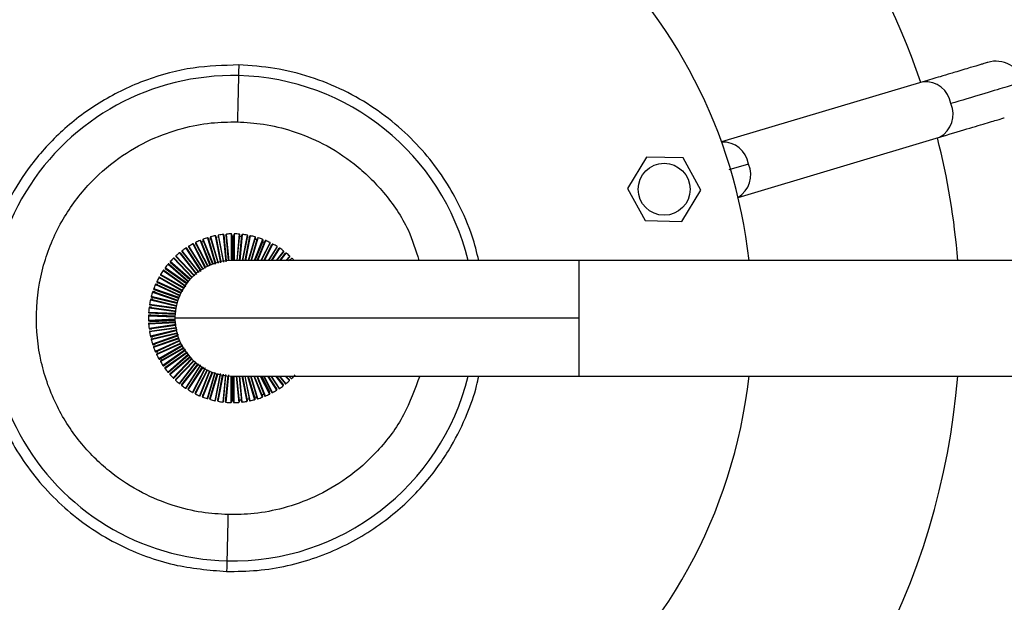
# Model space of a CAD drawing. Header units: millimetres. Extents: x 435 to 705, y 339 to 738.
# Tile 7 of 9: x 625 to 668, y 668 to 693. Entities that reach past the tile are written whole.
import ezdxf

# ---------------------------------------------------------------- set-up
doc = ezdxf.new("R2010")
doc.units = ezdxf.units.MM
doc.styles.add('SLDTEXTSTYLE0', font='TXT', dxfattribs={"width": 0.75})
doc.dimstyles.new('SLDDIMSTYLE0', dxfattribs={"dimtxt": 3.5, "dimasz": 3.556, "dimexe": 0, "dimexo": 0.0625, "dimgap": 0.875, "dimtad": 1, "dimdec": 0, "dimlfac": 2, "dimrnd": 1e-09, "dimzin": 12, "dimdsep": 46, "dimtxsty": 'SLDTEXTSTYLE0', "dimblk1": 'CLOSED', "dimblk2": 'CLOSED', "dimsah": 1, "dimcen": 0.09, "dimadec": 0, "dimazin": 3, "dimtfac": 1, "dimtofl": 0, "dimtmove": 0, "dimatfit": 3, "dimldrblk": 'CLOSED', "dimfxl": 0, "dimfrac": 2, "dimtolj": 1, "dimtzin": 12, "dimarcsym": 0})
doc.dimstyles.new('SLDDIMSTYLE1', dxfattribs={"dimtxt": 3.5, "dimasz": 3.556, "dimexe": 0, "dimexo": 0.0625, "dimgap": 0.875, "dimtad": 1, "dimdec": 0, "dimlfac": 2, "dimrnd": 1e-09, "dimzin": 12, "dimdsep": 46, "dimtxsty": 'SLDTEXTSTYLE0', "dimblk1": 'CLOSED', "dimblk2": 'CLOSED', "dimsah": 1, "dimcen": 0.09, "dimadec": 0, "dimazin": 3, "dimtfac": 1, "dimtdec": 0, "dimtofl": 0, "dimtmove": 0, "dimatfit": 3, "dimldrblk": 'CLOSED', "dimfxl": 0, "dimfrac": 2, "dimtolj": 1, "dimtzin": 12, "dimarcsym": 0})

# ---------------------------------------------------------------- blocks, each defined once
blk = doc.blocks.new('_Closed')
at = {"color": 0, "linetype": 'ByBlock', "lineweight": -2}
for p, q in [((-1, 0.166667), (0, 0)), ((-1, 0.166667), (-1, -0.166667)), ((0, 0), (-1, -0.166667)), ((0, 0), (-1, 0))]:
    blk.add_line(p, q, dxfattribs=at)
blk = doc.blocks.new('_D_1')
at = {"color": 7, "linetype": 'Continuous', "lineweight": 0}
for p, q in [((597.21, 681.394), (597.21, 734.894)), ((693.71, 701.394), (693.71, 734.894)), ((597.21, 733.894), (693.71, 733.894))]:
    blk.add_line(p, q, dxfattribs=at)
at = {"color": 7, "linetype": 'Continuous', "lineweight": 18, "xscale": 3.556, "yscale": 3.556, "rotation": 180.0000000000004}
blk.add_blockref('_Closed', (597.21, 733.894), dxfattribs=at)
at = {"color": 7, "linetype": 'Continuous', "lineweight": 18, "xscale": 3.556, "yscale": 3.556}
blk.add_blockref('_Closed', (693.71, 733.894), dxfattribs=at)
at = {"color": 7, "linetype": 'Continuous', "lineweight": 18, "insert": (634.503, 738.406), "char_height": 3.5, "attachment_point": 1, "style": 'SLDTEXTSTYLE0'}
blk.add_mtext('193', dxfattribs=at)
blk = doc.blocks.new('_D_2')
at = {"color": 7, "linetype": 'Continuous', "lineweight": 0}
for p, q in [((597.21, 681.394), (597.21, 728.894)), ((672.21, 681.394), (672.21, 728.894)), ((597.21, 727.894), (672.21, 727.894))]:
    blk.add_line(p, q, dxfattribs=at)
at = {"color": 7, "linetype": 'Continuous', "lineweight": 18, "xscale": 3.556, "yscale": 3.556, "rotation": 180.0000000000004}
blk.add_blockref('_Closed', (597.21, 727.894, 7.592), dxfattribs=at)
at = {"color": 7, "linetype": 'Continuous', "lineweight": 18, "xscale": 3.556, "yscale": 3.556}
blk.add_blockref('_Closed', (672.21, 727.894, 7.592), dxfattribs=at)
at = {"color": 7, "linetype": 'Continuous', "lineweight": 18, "char_height": 3.5, "attachment_point": 1, "style": 'SLDTEXTSTYLE0'}
for s, insert in [('%%c', (631.863, 732.406)), ('150', (637.142, 732.459))]:
    blk.add_mtext(s, dxfattribs=dict(at, insert=insert))

msp = doc.modelspace()

# ---------------------------------------------------------------- linework, layer by layer
at = {"color": 7, "linetype": 'Continuous', "lineweight": 25}
for p, q in [((664.603, 690.625), (655.878, 688.02)), ((656.593, 685.624), (665.318, 688.23)), ((652.634, 687.367), (651.807, 686.012)), ((654.221, 687.329), (652.634, 687.367)), ((654.982, 685.935), (654.221, 687.329)), ((651.807, 686.012), (652.568, 684.618)), ((654.155, 684.58), (654.982, 685.935)), ((652.568, 684.618), (654.155, 684.58)), ((634.079, 683.971), (634.066, 683.883)), ((634.421, 684.015), (634.401, 683.929)), ((634.69, 683.945), (634.672, 684.024)), ((634.738, 683.942), (634.69, 683.945)), ((634.767, 684.026), (634.738, 683.942)), ((635.028, 683.931), (635.017, 684.011)), ((635.075, 683.923), (635.028, 683.931)), ((635.362, 683.884), (635.359, 683.965)), ((633.096, 683.649), (633.109, 683.561)), ((633.417, 683.699), (633.372, 683.683)), ((633.413, 683.787), (633.417, 683.699)), ((633.741, 683.895), (633.737, 683.806)), ((635.689, 682.894), (636.011, 683.698)), ((635.691, 683.806), (635.696, 683.887)), ((635.736, 683.79), (635.691, 683.806)), ((636.011, 683.698), (636.024, 683.778)), ((636.055, 683.677), (636.011, 683.698)), ((636.319, 683.559), (636.339, 683.638)), ((649.71, 682.894), (634.71, 682.894)), ((637.133, 682.894), (637.179, 682.942)), ((678.71, 682.894), (649.71, 682.894)), ((631.472, 681.851), (631.392, 681.868)), ((631.348, 681.537), (631.267, 681.546)), ((631.254, 681.212), (631.173, 681.213)), ((631.162, 680.543), (631.082, 680.529)), ((631.192, 680.88), (631.111, 680.873)), ((631.162, 680.543), (632.212, 680.493)), ((631.079, 680.278), (631.164, 680.254)), ((649.71, 680.394), (632.21, 680.394)), ((631.106, 679.934), (631.194, 679.917)), ((631.166, 679.593), (631.255, 679.585)), ((631.258, 679.26), (631.347, 679.26)), ((631.382, 678.937), (631.47, 678.946)), ((631.535, 678.628), (631.623, 678.644)), ((634.71, 677.894), (649.71, 677.894)), ((635.966, 677.894), (636.31, 677.227)), ((649.71, 677.894), (678.71, 677.894)), ((633.1, 677.229), (633.08, 677.15)), ((636.323, 677.139), (636.31, 677.227)), ((636.625, 677.307), (636.604, 677.394)), ((633.408, 677.09), (633.396, 677.01)), ((633.728, 676.982), (633.723, 676.9)), ((634.057, 676.904), (634.06, 676.823)), ((634.392, 676.857), (634.402, 676.777)), ((634.652, 676.762), (634.681, 676.846)), ((634.681, 676.846), (634.729, 676.843)), ((634.729, 676.843), (634.747, 676.764)), ((634.998, 676.773), (635.019, 676.859)), ((635.019, 676.859), (635.067, 676.861)), ((635.067, 676.861), (635.092, 676.784)), ((635.341, 676.817), (635.353, 676.905)), ((635.353, 676.905), (635.401, 676.911)), ((635.678, 676.893), (635.682, 676.982)), ((635.682, 676.982), (635.729, 676.993)), ((635.729, 676.993), (635.769, 676.922)), ((636.002, 677.089), (636.047, 677.105)), ((636.006, 677.001), (636.002, 677.089))]:
    msp.add_line(p, q, dxfattribs=at)
at = {"color": 8, "linetype": 'Continuous', "lineweight": 25}
for p, q in [((657.048, 687.065), (656.197, 686.811)), ((633.958, 683.966), (634.183, 682.787)), ((633.986, 683.951), (634.198, 682.841)), ((634.079, 683.971), (634.295, 682.859)), ((634.327, 682.821), (634.099, 683.993)), ((634.3, 684.021), (634.411, 682.841)), ((634.327, 684.004), (634.433, 682.879)), ((634.531, 682.888), (634.421, 684.015)), ((634.557, 682.875), (634.444, 684.034)), ((634.647, 684.043), (634.645, 682.89)), ((634.67, 682.894), (634.672, 684.024)), ((634.69, 682.894), (634.69, 683.945)), ((634.738, 682.894), (634.738, 683.942)), ((634.769, 682.894), (634.767, 684.026)), ((634.794, 682.894), (634.791, 684.043)), ((634.994, 684.033), (634.884, 682.894)), ((634.909, 682.894), (635.017, 684.011)), ((635.008, 682.894), (635.112, 684.004)), ((635.033, 682.894), (635.138, 684.019)), ((635.339, 683.989), (635.126, 682.894)), ((635.152, 682.894), (635.359, 683.965)), ((635.252, 682.894), (635.453, 683.95)), ((635.277, 682.894), (635.48, 683.962)), ((633.45, 682.509), (632.805, 683.508)), ((632.982, 683.609), (633.52, 682.56)), ((633.013, 683.603), (633.529, 682.598)), ((633.096, 683.649), (633.617, 682.643)), ((633.642, 682.649), (633.11, 683.675)), ((633.295, 683.759), (633.726, 682.679)), ((633.325, 683.75), (633.744, 682.7)), ((633.413, 683.787), (633.836, 682.736)), ((633.872, 682.713), (633.429, 683.812)), ((633.621, 683.878), (633.956, 682.733)), ((633.651, 683.866), (633.968, 682.781)), ((633.741, 683.895), (634.063, 682.809)), ((634.1, 682.767), (633.76, 683.918)), ((635.678, 683.913), (635.377, 682.894)), ((635.403, 682.894), (635.696, 683.887)), ((635.505, 682.894), (635.788, 683.863)), ((635.531, 682.894), (635.816, 683.872)), ((636.008, 683.805), (635.641, 682.894)), ((635.668, 682.894), (636.024, 683.778)), ((635.774, 682.894), (636.113, 683.745)), ((635.8, 682.894), (636.141, 683.751)), ((636.326, 683.666), (635.927, 682.894)), ((635.955, 682.894), (636.339, 683.638)), ((636.065, 682.894), (636.425, 683.596)), ((636.092, 682.894), (636.454, 683.6)), ((633.073, 682.232), (632.25, 683.091)), ((632.404, 683.224), (633.142, 682.283)), ((632.436, 683.224), (633.134, 682.335)), ((632.509, 683.284), (633.211, 682.395)), ((633.262, 682.371), (632.518, 683.313)), ((632.684, 683.43), (633.331, 682.421)), ((632.715, 683.427), (633.325, 682.476)), ((632.794, 683.481), (633.408, 682.529)), ((636.63, 683.498), (636.241, 682.894)), ((636.27, 682.894), (636.64, 683.468)), ((636.386, 682.894), (636.722, 683.419)), ((636.415, 682.894), (636.751, 683.42)), ((636.916, 683.301), (636.595, 682.894)), ((636.627, 682.894), (636.924, 683.271)), ((636.75, 682.894), (637, 683.214)), ((636.78, 682.894), (637.029, 683.212)), ((637.183, 683.078), (637.006, 682.894)), ((631.911, 682.737), (632.795, 681.968)), ((631.942, 682.743), (632.795, 682.001)), ((632.002, 682.816), (632.86, 682.076)), ((632.88, 682.09), (632.005, 682.845)), ((632.146, 682.992), (632.953, 682.144)), ((632.177, 682.995), (632.956, 682.176)), ((632.245, 683.062), (633.028, 682.244)), ((637.041, 682.894), (637.187, 683.047)), ((637.173, 682.894), (637.258, 682.983)), ((649.71, 680.394), (649.71, 682.894)), ((632.631, 681.691), (631.59, 682.289)), ((631.593, 682.26), (632.575, 681.695)), ((631.701, 682.46), (632.674, 681.764)), ((631.731, 682.469), (632.651, 681.812)), ((632.75, 681.892), (631.784, 682.577)), ((631.784, 682.548), (632.708, 681.892)), ((631.364, 681.853), (632.435, 681.362)), ((631.392, 681.868), (632.419, 681.397)), ((632.511, 681.49), (631.424, 681.984)), ((631.43, 681.955), (632.461, 681.486)), ((631.518, 682.165), (632.555, 681.564)), ((631.547, 682.176), (632.525, 681.61)), ((631.24, 681.528), (632.338, 681.147)), ((631.267, 681.546), (632.335, 681.174)), ((632.389, 681.286), (631.288, 681.665)), ((631.296, 681.636), (632.367, 681.268)), ((632.283, 680.828), (631.109, 680.994)), ((631.123, 680.968), (632.244, 680.809)), ((631.148, 681.194), (632.298, 680.913)), ((631.173, 681.213), (632.271, 680.945)), ((632.323, 681.059), (631.183, 681.333)), ((631.193, 681.306), (632.295, 681.041)), ((632.244, 680.596), (631.069, 680.649)), ((631.082, 680.529), (632.211, 680.474)), ((631.084, 680.624), (632.216, 680.572)), ((631.088, 680.851), (632.258, 680.681)), ((631.111, 680.873), (632.23, 680.711)), ((631.061, 680.505), (632.219, 680.448)), ((632.217, 680.359), (631.061, 680.302)), ((631.067, 680.158), (632.247, 680.212)), ((631.079, 680.278), (632.21, 680.334)), ((631.086, 680.184), (632.215, 680.236)), ((632.264, 680.127), (631.086, 679.955)), ((631.106, 679.934), (632.227, 680.097)), ((631.164, 680.254), (632.211, 680.303)), ((649.71, 677.894), (649.71, 680.394)), ((631.106, 679.813), (632.293, 679.982)), ((631.122, 679.84), (632.241, 679.999)), ((632.31, 679.898), (631.144, 679.613)), ((631.166, 679.593), (632.267, 679.863)), ((631.178, 679.473), (632.34, 679.753)), ((631.191, 679.501), (632.29, 679.767)), ((632.357, 679.669), (631.235, 679.278)), ((631.258, 679.26), (632.328, 679.633)), ((631.281, 679.141), (632.387, 679.522)), ((631.292, 679.171), (632.36, 679.539)), ((632.405, 679.434), (631.356, 678.952)), ((631.382, 678.937), (632.411, 679.41)), ((631.416, 678.821), (632.484, 679.307)), ((631.423, 678.852), (632.452, 679.32)), ((632.534, 679.235), (631.509, 678.64)), ((631.535, 678.628), (632.515, 679.196)), ((631.58, 678.515), (632.618, 679.112)), ((631.585, 678.546), (632.564, 679.11)), ((632.666, 679.042), (631.69, 678.344)), ((631.718, 678.334), (632.639, 678.993)), ((631.773, 678.226), (632.75, 678.92)), ((631.775, 678.258), (632.696, 678.912)), ((632.798, 678.849), (631.898, 678.066)), ((631.927, 678.059), (632.782, 678.802)), ((631.991, 677.988), (632.846, 678.727)), ((631.992, 677.957), (632.883, 678.726)), ((632.933, 678.653), (632.132, 677.809)), ((632.162, 677.805), (632.942, 678.626)), ((632.232, 677.741), (633.013, 678.558)), ((632.236, 677.71), (633.042, 678.552)), ((633.117, 678.505), (632.39, 677.576)), ((632.419, 677.574), (633.118, 678.466)), ((632.495, 677.517), (633.195, 678.405)), ((632.503, 677.487), (633.242, 678.424)), ((633.314, 678.378), (632.668, 677.368)), ((632.698, 677.369), (633.308, 678.324)), ((632.779, 677.32), (633.391, 678.27)), ((632.789, 677.29), (633.439, 678.298)), ((633.511, 678.252), (632.965, 677.188)), ((632.994, 677.192), (633.511, 678.2)), ((633.08, 677.15), (633.599, 678.154)), ((633.093, 677.122), (633.636, 678.172)), ((633.711, 678.125), (633.278, 677.037)), ((633.306, 677.043), (633.725, 678.096)), ((633.396, 677.01), (633.817, 678.059)), ((633.411, 676.983), (633.843, 678.056)), ((633.931, 678.041), (633.603, 676.916)), ((633.631, 676.925), (633.948, 678.013)), ((633.723, 676.9), (634.043, 677.984)), ((633.741, 676.875), (634.078, 678.016)), ((634.163, 678.002), (633.939, 676.826)), ((634.08, 676.799), (634.309, 677.977)), ((634.393, 677.963), (634.282, 676.769)), ((633.966, 676.838), (634.178, 677.951)), ((634.06, 676.823), (634.275, 677.932)), ((634.307, 676.784), (634.413, 677.912)), ((634.402, 676.777), (634.511, 677.902)), ((634.425, 676.755), (634.54, 677.938)), ((634.626, 677.878), (634.628, 676.745)), ((634.652, 676.762), (634.65, 677.895)), ((634.681, 676.846), (634.681, 677.894)), ((634.729, 676.843), (634.729, 677.894)), ((634.747, 676.764), (634.749, 677.894)), ((634.772, 676.745), (634.774, 677.898)), ((634.864, 677.894), (634.975, 676.754)), ((634.998, 676.773), (634.889, 677.894)), ((634.988, 677.894), (635.092, 676.784)), ((635.119, 676.767), (635.013, 677.894)), ((635.106, 677.894), (635.32, 676.795)), ((635.131, 677.894), (635.341, 676.817)), ((635.231, 677.894), (635.434, 676.837)), ((635.462, 676.822), (635.257, 677.894)), ((635.356, 677.894), (635.659, 676.87)), ((635.382, 677.894), (635.678, 676.893)), ((635.484, 677.894), (635.769, 676.922)), ((635.798, 676.91), (635.51, 677.894)), ((635.62, 677.894), (635.99, 676.976)), ((635.647, 677.894), (636.006, 677.001)), ((635.752, 677.894), (636.094, 677.038)), ((636.124, 677.029), (635.779, 677.894)), ((635.905, 677.894), (636.309, 677.113)), ((635.932, 677.894), (636.323, 677.139)), ((636.042, 677.894), (636.407, 677.185)), ((636.437, 677.179), (636.07, 677.894)), ((636.217, 677.894), (636.614, 677.28)), ((636.247, 677.894), (636.625, 677.307)), ((636.362, 677.894), (636.704, 677.361)), ((636.735, 677.358), (636.392, 677.894)), ((636.57, 677.894), (636.901, 677.475)), ((636.601, 677.894), (636.91, 677.503)), ((636.724, 677.894), (636.983, 677.564)), ((637.015, 677.564), (636.756, 677.894)), ((636.98, 677.894), (637.169, 677.697)), ((637.014, 677.894), (637.175, 677.726)), ((637.146, 677.894), (637.242, 677.793))]:
    msp.add_line(p, q, dxfattribs=at)
at = {"color": 7, "linetype": 'Continuous', "lineweight": 25}
msp.add_circle((653.394, 685.974), 1.125, dxfattribs=at)
for centre, radius, start, end in [((634.71, 680.394), 37.5, 88.6265, 356.1774), ((634.71, 680.394), 37.5, 3.8226, 88.6265), ((634.71, 680.394), 31.5, 90.9007, 158.3523), ((634.71, 680.394), 31.5, 18.9007, 86.3523), ((634.71, 680.394), 22.5, 88.6265, 353.6206), ((634.71, 680.394), 22.5, 6.3794, 88.6265), ((667.767, 690.266), 1.25, 16.6265, 106.6455), ((634.71, 680.394), 10.5, 88.6265, 268.6265), ((634.71, 680.394), 10.5, 13.7741, 88.6265), ((634.71, 680.394), 31.5, 4.5521, 14.3523), ((634.71, 680.394), 3.65, 101.891, 105.0841), ((634.71, 680.394), 3.65, 96.4365, 99.6296), ((634.71, 680.394), 3.65, 90.9819, 94.175), ((634.71, 680.394), 3.65, 85.5274, 88.7205), ((634.71, 680.394), 3.65, 80.0728, 83.2659), ((634.71, 680.394), 3.65, 74.6183, 77.8114), ((634.71, 680.394), 3.65, 118.2547, 121.4478), ((634.71, 680.394), 3.65, 112.8001, 115.9932), ((634.71, 680.394), 3.65, 107.3456, 110.5387), ((634.71, 680.394), 3.65, 69.1638, 72.3569), ((634.71, 680.394), 3.65, 63.7092, 66.9023), ((634.71, 680.394), 3.65, 58.2547, 61.4478), ((634.71, 680.394), 3.65, 129.1638, 132.3569), ((634.71, 680.394), 3.65, 123.7092, 126.9023), ((634.71, 680.394), 3.65, 52.8001, 55.9932), ((634.71, 680.394), 3.65, 47.3456, 50.5387), ((634.71, 680.394), 3.65, 140.0728, 143.2659), ((634.71, 680.394), 3.65, 134.6183, 137.8114), ((634.71, 680.394), 2.5, 90, 180), ((634.71, 680.394), 3.65, 43.2302, 45.0841), ((634.71, 680.394), 3.65, 145.5274, 148.7205), ((634.71, 680.394), 3.65, 156.4365, 159.6296), ((634.71, 680.394), 3.65, 150.9819, 154.175), ((634.71, 680.394), 3.65, 161.891, 165.0841), ((634.71, 680.394), 3.65, 167.3456, 170.5387), ((634.71, 680.394), 3.65, 172.8001, 175.9932), ((634.71, 680.394), 3.65, 178.2547, 181.4478), ((634.71, 680.394), 3.65, 183.7092, 186.9023), ((634.71, 680.394), 2.5, 180, 270), ((634.71, 680.394), 3.65, 189.1638, 192.3569), ((634.71, 680.394), 3.65, 194.6183, 197.8114), ((634.71, 680.394), 3.65, 200.0728, 203.2659), ((634.71, 680.394), 3.65, 205.5274, 208.7205), ((634.71, 680.394), 3.65, 210.9819, 214.175), ((634.71, 680.394), 3.65, 216.4365, 219.6296), ((634.71, 680.394), 3.65, 221.891, 225.0841), ((634.71, 680.394), 3.65, 227.3456, 230.5387), ((634.71, 680.394), 10.5, 268.6265, 346.2259), ((634.71, 680.394), 3.65, 309.1638, 312.3569), ((634.71, 680.394), 3.65, 314.6183, 317.8114), ((634.71, 680.394), 31.5, 306.9007, 355.4479), ((634.71, 680.394), 3.65, 232.8001, 235.9932), ((634.71, 680.394), 3.65, 238.2547, 241.4478), ((634.71, 680.394), 3.65, 243.7092, 246.9023), ((634.71, 680.394), 3.65, 292.8001, 295.9932), ((634.71, 680.394), 3.65, 298.2547, 301.4478), ((634.71, 680.394), 3.65, 303.7092, 306.9023), ((634.71, 680.394), 3.65, 249.1638, 252.3569), ((634.71, 680.394), 3.65, 254.6183, 257.8114), ((634.71, 680.394), 3.65, 260.0728, 263.2659), ((634.71, 680.394), 3.65, 265.5274, 268.7205), ((634.71, 680.394), 3.65, 270.9819, 274.175), ((634.71, 680.394), 3.65, 276.4365, 279.6296), ((634.71, 680.394), 3.65, 281.891, 285.0841), ((634.71, 680.394), 3.65, 287.3456, 290.5387)]:
    msp.add_arc(centre, radius, start, end, dxfattribs=at)
at = {"color": 8, "linetype": 'Continuous', "lineweight": 25}
for centre, radius, start, end in [((664.704, 689.514), 1.116, 8.577, 95.2047), ((664.794, 689.215), 1.116, 298.0482, 24.676), ((655.931, 686.89), 1.13, 8.9046, 92.6684), ((656.018, 686.598), 1.13, 300.5846, 24.3484)]:
    msp.add_arc(centre, radius, start, end, dxfattribs=at)
at = {"color": 7, "linetype": 'Continuous', "lineweight": 25}
for points, knots in [([(634.972, 691.352), (634.312, 691.333), (632.952, 691.294), (630.933, 690.752), (629.01, 689.839), (627.328, 688.584), (625.989, 687.125), (625.025, 685.619), (624.376, 684.15), (623.932, 682.605), (623.697, 680.808), (623.803, 678.67), (624.311, 676.758), (625.018, 675.217), (625.717, 674.078), (626.565, 673.016), (627.542, 672.064), (628.62, 671.247), (629.768, 670.58), (630.953, 670.073), (632.498, 669.597), (633.679, 669.499), (634.447, 669.436)], [0, 0, 0, 0, 0.057485, 0.118352, 0.180704, 0.242165, 0.30021, 0.352541, 0.397367, 0.439854, 0.492346, 0.554693, 0.625461, 0.663317, 0.702251, 0.741807, 0.78151, 0.820893, 0.859524, 0.897028, 0.933098, 1, 1, 1, 1]), ([(645.367, 682.894), (645.28, 683.245), (645.069, 684.096), (644.546, 685.292), (643.849, 686.493), (643.033, 687.571), (642.036, 688.59), (640.862, 689.508), (639.531, 690.28), (638.077, 690.862), (636.544, 691.249), (635.495, 691.318), (634.972, 691.352)], [0, 0, 0, 0, 0.0751348, 0.1823213, 0.2700717, 0.3637205, 0.4626665, 0.5660597, 0.6728147, 0.7816557, 0.8911898, 1, 1, 1, 1]), ([(667.41, 691.463), (667.397, 691.46), (667.377, 691.454), (667.25, 691.416), (667.111, 691.374), (666.94, 691.323), (666.631, 691.231), (666.246, 691.116), (665.755, 690.969), (665.291, 690.831), (664.858, 690.701), (664.603, 690.625)], [0, 0, 0, 0, 0.149343, 0.241836, 0.321202, 0.402763, 0.484426, 0.683075, 0.747462, 0.851674, 1, 1, 1, 1]), ([(634.961, 690.891), (634.96, 690.856), (634.959, 690.782), (634.946, 690.242), (634.93, 689.569), (634.919, 689.111), (634.913, 688.892)], [0, 0, 0, 0, 0.270261, 0.562429, 0.789736, 1, 1, 1, 1]), ([(668.965, 690.623), (668.926, 690.612), (668.847, 690.588), (668.201, 690.395), (667.216, 690.101), (666.274, 689.82), (665.808, 689.68)], [0, 0, 0, 0, 0.247575, 0.5, 0.752425, 1, 1, 1, 1]), ([(665.318, 688.23), (665.733, 688.354), (666.571, 688.604), (667.446, 688.865), (668.02, 689.036), (668.09, 689.057), (668.125, 689.068)], [0, 0, 0, 0, 0.247575, 0.5, 0.752425, 1, 1, 1, 1]), ([(634.506, 671.896), (634.129, 671.92), (633.326, 671.971), (632.072, 672.278), (630.731, 672.829), (629.625, 673.544), (628.772, 674.29), (627.93, 675.199), (627.029, 676.574), (626.335, 678.501), (626.124, 680.6), (626.436, 682.686), (627.221, 684.578), (628.357, 686.144), (629.696, 687.328), (631.098, 688.14), (632.464, 688.627), (633.731, 688.874), (634.536, 688.886), (634.913, 688.892)], [0, 0, 0, 0, 0.0424199, 0.0904124, 0.1444902, 0.2049509, 0.2376111, 0.2718013, 0.3442111, 0.4209477, 0.5000459, 0.5791441, 0.6558807, 0.7282905, 0.7950491, 0.8555098, 0.9095876, 0.9575801, 1, 1, 1, 1]), ([(633.986, 683.951), (633.984, 683.954), (633.982, 683.957), (633.977, 683.962), (633.972, 683.965), (633.966, 683.966), (633.962, 683.966), (633.959, 683.966), (633.958, 683.966)], [0, 0, 0, 0, 0.25052, 0.374449, 0.622271, 0.744496, 0.870259, 1, 1, 1, 1]), ([(634.099, 683.993), (634.098, 683.992), (634.095, 683.992), (634.091, 683.99), (634.088, 683.988), (634.085, 683.985), (634.082, 683.982), (634.08, 683.977), (634.079, 683.974), (634.079, 683.971)], [0, 0, 0, 0, 0.130513, 0.260922, 0.391328, 0.521729, 0.652126, 0.782518, 1, 1, 1, 1]), ([(634.327, 684.004), (634.326, 684.006), (634.324, 684.01), (634.319, 684.016), (634.314, 684.019), (634.308, 684.021), (634.303, 684.021), (634.3, 684.021)], [0, 0, 0, 0, 0.250768, 0.374819, 0.622887, 0.745233, 1, 1, 1, 1]), ([(634.421, 684.015), (634.422, 684.016), (634.423, 684.019), (634.425, 684.023), (634.427, 684.026), (634.43, 684.029), (634.434, 684.031), (634.438, 684.033), (634.442, 684.034), (634.444, 684.034)], [0, 0, 0, 0, 0.13339, 0.266784, 0.399461, 0.53136, 0.662555, 0.793193, 1, 1, 1, 1]), ([(634.672, 684.024), (634.671, 684.027), (634.67, 684.031), (634.665, 684.036), (634.661, 684.04), (634.654, 684.043), (634.65, 684.043), (634.647, 684.043)], [0, 0, 0, 0, 0.250768, 0.374819, 0.622887, 0.745233, 1, 1, 1, 1]), ([(634.791, 684.043), (634.788, 684.043), (634.784, 684.043), (634.779, 684.04), (634.776, 684.038), (634.772, 684.035), (634.769, 684.032), (634.768, 684.028), (634.767, 684.026)], [0, 0, 0, 0, 0.264125, 0.394754, 0.525379, 0.655998, 0.786613, 1, 1, 1, 1]), ([(635.017, 684.011), (635.016, 684.014), (635.015, 684.018), (635.012, 684.024), (635.008, 684.028), (635.001, 684.032), (634.997, 684.032), (634.994, 684.033)], [0, 0, 0, 0, 0.250768, 0.374819, 0.622887, 0.745233, 1, 1, 1, 1]), ([(635.138, 684.019), (635.136, 684.019), (635.133, 684.019), (635.129, 684.019), (635.125, 684.017), (635.122, 684.015), (635.118, 684.013), (635.115, 684.009), (635.113, 684.006), (635.112, 684.004)], [0, 0, 0, 0, 0.130513, 0.260922, 0.391328, 0.521729, 0.652126, 0.782518, 1, 1, 1, 1]), ([(635.359, 683.965), (635.359, 683.968), (635.359, 683.973), (635.355, 683.979), (635.352, 683.983), (635.346, 683.987), (635.342, 683.989), (635.339, 683.989)], [0, 0, 0, 0, 0.2507684, 0.3748195, 0.6228868, 0.7452328, 1, 1, 1, 1]), ([(635.48, 683.962), (635.479, 683.962), (635.476, 683.962), (635.472, 683.962), (635.468, 683.961), (635.464, 683.96), (635.461, 683.958), (635.457, 683.955), (635.455, 683.952), (635.453, 683.95)], [0, 0, 0, 0, 0.130513, 0.260922, 0.391328, 0.521729, 0.652126, 0.782518, 1, 1, 1, 1]), ([(632.805, 683.508), (632.804, 683.507), (632.802, 683.506), (632.799, 683.503), (632.797, 683.499), (632.795, 683.495), (632.794, 683.491), (632.793, 683.486), (632.794, 683.483), (632.794, 683.481)], [0, 0, 0, 0, 0.130513, 0.260922, 0.391328, 0.521729, 0.652126, 0.782518, 1, 1, 1, 1]), ([(633.013, 683.603), (633.011, 683.605), (633.008, 683.608), (633.001, 683.611), (632.996, 683.612), (632.99, 683.612), (632.986, 683.611), (632.983, 683.61), (632.982, 683.609)], [0, 0, 0, 0, 0.25052, 0.374449, 0.622271, 0.744496, 0.870259, 1, 1, 1, 1]), ([(633.11, 683.675), (633.108, 683.673), (633.104, 683.671), (633.1, 683.667), (633.098, 683.663), (633.097, 683.659), (633.096, 683.654), (633.096, 683.651), (633.096, 683.649)], [0, 0, 0, 0, 0.264125, 0.394754, 0.525379, 0.655999, 0.786613, 1, 1, 1, 1]), ([(633.325, 683.75), (633.324, 683.752), (633.321, 683.755), (633.315, 683.759), (633.309, 683.761), (633.304, 683.761), (633.299, 683.76), (633.297, 683.759), (633.295, 683.759)], [0, 0, 0, 0, 0.25052, 0.374449, 0.622271, 0.744496, 0.870259, 1, 1, 1, 1]), ([(633.429, 683.812), (633.427, 683.811), (633.423, 683.809), (633.419, 683.805), (633.416, 683.802), (633.415, 683.798), (633.413, 683.793), (633.413, 683.79), (633.413, 683.787)], [0, 0, 0, 0, 0.264125, 0.394754, 0.525379, 0.655999, 0.786613, 1, 1, 1, 1]), ([(633.651, 683.866), (633.649, 683.869), (633.647, 683.872), (633.641, 683.876), (633.636, 683.878), (633.63, 683.879), (633.626, 683.879), (633.623, 683.878), (633.621, 683.878)], [0, 0, 0, 0, 0.25052, 0.374449, 0.622271, 0.744496, 0.870259, 1, 1, 1, 1]), ([(633.76, 683.918), (633.758, 683.918), (633.756, 683.917), (633.752, 683.915), (633.749, 683.912), (633.746, 683.909), (633.744, 683.906), (633.742, 683.901), (633.742, 683.897), (633.741, 683.895)], [0, 0, 0, 0, 0.130513, 0.260922, 0.391328, 0.521729, 0.652126, 0.782518, 1, 1, 1, 1]), ([(635.696, 683.887), (635.696, 683.89), (635.696, 683.895), (635.693, 683.901), (635.69, 683.906), (635.685, 683.911), (635.68, 683.912), (635.678, 683.913)], [0, 0, 0, 0, 0.250768, 0.374819, 0.622887, 0.745233, 1, 1, 1, 1]), ([(635.816, 683.872), (635.813, 683.873), (635.809, 683.874), (635.804, 683.873), (635.8, 683.872), (635.796, 683.87), (635.792, 683.867), (635.789, 683.865), (635.788, 683.863)], [0, 0, 0, 0, 0.264125, 0.394754, 0.525379, 0.655999, 0.786613, 1, 1, 1, 1]), ([(636.024, 683.778), (636.024, 683.781), (636.024, 683.785), (636.022, 683.792), (636.019, 683.797), (636.015, 683.801), (636.012, 683.804), (636.009, 683.805), (636.008, 683.805)], [0, 0, 0, 0, 0.25052, 0.374449, 0.622271, 0.744496, 0.870259, 1, 1, 1, 1]), ([(636.141, 683.751), (636.14, 683.752), (636.138, 683.753), (636.134, 683.753), (636.129, 683.753), (636.125, 683.753), (636.121, 683.751), (636.117, 683.749), (636.114, 683.746), (636.113, 683.745)], [0, 0, 0, 0, 0.130513, 0.260922, 0.391328, 0.521729, 0.652126, 0.782518, 1, 1, 1, 1]), ([(636.339, 683.638), (636.34, 683.641), (636.34, 683.645), (636.339, 683.652), (636.337, 683.657), (636.332, 683.663), (636.329, 683.665), (636.326, 683.666)], [0, 0, 0, 0, 0.250768, 0.374819, 0.622887, 0.745233, 1, 1, 1, 1]), ([(636.454, 683.6), (636.452, 683.601), (636.448, 683.603), (636.442, 683.603), (636.438, 683.603), (636.434, 683.602), (636.429, 683.6), (636.427, 683.598), (636.425, 683.596)], [0, 0, 0, 0, 0.264125, 0.394754, 0.525379, 0.655999, 0.786613, 1, 1, 1, 1]), ([(632.25, 683.091), (632.249, 683.089), (632.246, 683.086), (632.244, 683.081), (632.243, 683.077), (632.242, 683.073), (632.243, 683.068), (632.244, 683.064), (632.245, 683.062)], [0, 0, 0, 0, 0.264125, 0.394754, 0.525379, 0.655999, 0.786613, 1, 1, 1, 1]), ([(632.436, 683.224), (632.434, 683.226), (632.43, 683.228), (632.423, 683.23), (632.417, 683.23), (632.412, 683.228), (632.408, 683.227), (632.406, 683.225), (632.404, 683.224)], [0, 0, 0, 0, 0.25052, 0.374449, 0.622271, 0.744496, 0.870259, 1, 1, 1, 1]), ([(632.518, 683.313), (632.517, 683.312), (632.515, 683.31), (632.512, 683.307), (632.51, 683.303), (632.509, 683.299), (632.508, 683.295), (632.508, 683.29), (632.509, 683.287), (632.509, 683.284)], [0, 0, 0, 0, 0.130513, 0.260922, 0.391328, 0.521729, 0.652126, 0.782518, 1, 1, 1, 1]), ([(632.715, 683.427), (632.713, 683.429), (632.71, 683.432), (632.703, 683.434), (632.697, 683.435), (632.69, 683.434), (632.687, 683.432), (632.684, 683.43)], [0, 0, 0, 0, 0.250768, 0.37482, 0.622887, 0.745233, 1, 1, 1, 1]), ([(636.64, 683.468), (636.641, 683.471), (636.642, 683.475), (636.641, 683.482), (636.64, 683.488), (636.636, 683.494), (636.632, 683.496), (636.63, 683.498)], [0, 0, 0, 0, 0.250768, 0.374819, 0.622887, 0.745233, 1, 1, 1, 1]), ([(636.751, 683.42), (636.749, 683.421), (636.745, 683.423), (636.739, 683.424), (636.735, 683.424), (636.731, 683.423), (636.726, 683.422), (636.723, 683.42), (636.722, 683.419)], [0, 0, 0, 0, 0.264125, 0.394754, 0.525379, 0.655998, 0.786613, 1, 1, 1, 1]), ([(636.924, 683.271), (636.925, 683.273), (636.926, 683.277), (636.926, 683.284), (636.925, 683.29), (636.922, 683.296), (636.919, 683.299), (636.916, 683.301)], [0, 0, 0, 0, 0.250768, 0.374819, 0.622887, 0.745233, 1, 1, 1, 1]), ([(637.029, 683.212), (637.027, 683.214), (637.024, 683.216), (637.018, 683.217), (637.014, 683.218), (637.01, 683.217), (637.005, 683.216), (637.002, 683.215), (637, 683.214)], [0, 0, 0, 0, 0.264125, 0.394754, 0.525379, 0.655999, 0.786613, 1, 1, 1, 1]), ([(637.187, 683.047), (637.188, 683.05), (637.19, 683.054), (637.191, 683.061), (637.19, 683.066), (637.188, 683.073), (637.185, 683.076), (637.183, 683.078)], [0, 0, 0, 0, 0.250768, 0.374819, 0.622887, 0.745233, 1, 1, 1, 1]), ([(631.942, 682.743), (631.939, 682.744), (631.935, 682.745), (631.928, 682.746), (631.922, 682.745), (631.917, 682.742), (631.914, 682.74), (631.912, 682.738), (631.911, 682.737)], [0, 0, 0, 0, 0.25052, 0.374449, 0.622271, 0.744496, 0.870259, 1, 1, 1, 1]), ([(632.005, 682.845), (632.004, 682.844), (632.003, 682.842), (632.001, 682.838), (631.999, 682.834), (631.999, 682.83), (631.999, 682.826), (632, 682.821), (632.001, 682.818), (632.002, 682.816)], [0, 0, 0, 0, 0.130513, 0.260922, 0.391328, 0.521729, 0.652126, 0.782518, 1, 1, 1, 1]), ([(632.177, 682.995), (632.175, 682.996), (632.171, 682.998), (632.164, 682.999), (632.158, 682.999), (632.153, 682.997), (632.149, 682.995), (632.147, 682.993), (632.146, 682.992)], [0, 0, 0, 0, 0.25052, 0.374449, 0.622271, 0.744496, 0.870259, 1, 1, 1, 1]), ([(637.287, 682.979), (637.285, 682.98), (637.281, 682.983), (637.276, 682.985), (637.272, 682.986), (637.268, 682.986), (637.263, 682.985), (637.26, 682.984), (637.258, 682.983)], [0, 0, 0, 0, 0.264125, 0.394754, 0.525379, 0.655999, 0.786613, 1, 1, 1, 1]), ([(631.59, 682.289), (631.589, 682.288), (631.588, 682.285), (631.587, 682.282), (631.586, 682.277), (631.587, 682.273), (631.587, 682.269), (631.589, 682.265), (631.591, 682.262), (631.593, 682.26)], [0, 0, 0, 0, 0.130513, 0.260922, 0.391328, 0.521729, 0.652126, 0.782518, 1, 1, 1, 1]), ([(631.731, 682.469), (631.728, 682.47), (631.724, 682.471), (631.717, 682.471), (631.711, 682.469), (631.705, 682.465), (631.702, 682.462), (631.701, 682.46)], [0, 0, 0, 0, 0.250768, 0.374819, 0.622887, 0.745233, 1, 1, 1, 1]), ([(631.784, 682.577), (631.783, 682.575), (631.781, 682.571), (631.78, 682.566), (631.779, 682.562), (631.78, 682.557), (631.781, 682.553), (631.783, 682.549), (631.784, 682.548)], [0, 0, 0, 0, 0.264125, 0.394754, 0.525379, 0.655999, 0.786613, 1, 1, 1, 1]), ([(631.392, 681.868), (631.389, 681.868), (631.385, 681.868), (631.378, 681.867), (631.373, 681.864), (631.367, 681.859), (631.365, 681.856), (631.364, 681.853)], [0, 0, 0, 0, 0.250768, 0.374819, 0.622887, 0.745233, 1, 1, 1, 1]), ([(631.424, 681.984), (631.423, 681.981), (631.422, 681.977), (631.422, 681.972), (631.422, 681.968), (631.423, 681.964), (631.426, 681.959), (631.428, 681.957), (631.43, 681.955)], [0, 0, 0, 0, 0.264125, 0.394754, 0.525379, 0.655999, 0.786613, 1, 1, 1, 1]), ([(631.547, 682.176), (631.544, 682.177), (631.54, 682.178), (631.533, 682.177), (631.528, 682.175), (631.522, 682.17), (631.519, 682.167), (631.518, 682.165)], [0, 0, 0, 0, 0.250768, 0.37482, 0.622887, 0.745233, 1, 1, 1, 1]), ([(631.267, 681.546), (631.264, 681.546), (631.26, 681.546), (631.253, 681.543), (631.248, 681.54), (631.244, 681.536), (631.242, 681.533), (631.241, 681.53), (631.24, 681.528)], [0, 0, 0, 0, 0.25052, 0.374449, 0.622271, 0.744496, 0.870259, 1, 1, 1, 1]), ([(631.288, 681.665), (631.287, 681.662), (631.286, 681.658), (631.286, 681.652), (631.287, 681.648), (631.289, 681.644), (631.292, 681.64), (631.294, 681.638), (631.296, 681.636)], [0, 0, 0, 0, 0.264125, 0.394754, 0.525379, 0.655998, 0.786613, 1, 1, 1, 1]), ([(631.109, 680.994), (631.109, 680.991), (631.109, 680.987), (631.11, 680.982), (631.112, 680.978), (631.114, 680.974), (631.118, 680.971), (631.121, 680.969), (631.123, 680.968)], [0, 0, 0, 0, 0.264125, 0.394754, 0.525379, 0.655999, 0.786613, 1, 1, 1, 1]), ([(631.173, 681.213), (631.17, 681.213), (631.166, 681.212), (631.159, 681.21), (631.155, 681.206), (631.151, 681.2), (631.149, 681.196), (631.148, 681.194)], [0, 0, 0, 0, 0.250768, 0.374819, 0.622887, 0.745233, 1, 1, 1, 1]), ([(631.183, 681.333), (631.182, 681.332), (631.182, 681.329), (631.182, 681.325), (631.182, 681.321), (631.184, 681.317), (631.186, 681.314), (631.189, 681.31), (631.192, 681.307), (631.193, 681.306)], [0, 0, 0, 0, 0.130513, 0.260922, 0.391328, 0.521729, 0.652126, 0.782518, 1, 1, 1, 1]), ([(631.082, 680.529), (631.079, 680.528), (631.075, 680.527), (631.069, 680.523), (631.066, 680.519), (631.062, 680.512), (631.062, 680.508), (631.061, 680.505)], [0, 0, 0, 0, 0.250768, 0.37482, 0.622887, 0.745233, 1, 1, 1, 1]), ([(631.069, 680.649), (631.069, 680.646), (631.069, 680.642), (631.071, 680.637), (631.073, 680.633), (631.075, 680.63), (631.079, 680.627), (631.082, 680.625), (631.084, 680.624)], [0, 0, 0, 0, 0.264125, 0.394754, 0.525379, 0.655998, 0.786613, 1, 1, 1, 1]), ([(631.111, 680.873), (631.108, 680.873), (631.104, 680.872), (631.098, 680.868), (631.094, 680.865), (631.091, 680.86), (631.089, 680.856), (631.089, 680.853), (631.088, 680.851)], [0, 0, 0, 0, 0.25052, 0.374449, 0.622271, 0.744496, 0.870259, 1, 1, 1, 1]), ([(631.061, 680.302), (631.061, 680.299), (631.062, 680.295), (631.064, 680.29), (631.066, 680.286), (631.069, 680.284), (631.073, 680.281), (631.077, 680.279), (631.079, 680.278)], [0, 0, 0, 0, 0.264125, 0.394754, 0.525379, 0.655999, 0.786613, 1, 1, 1, 1]), ([(631.086, 680.184), (631.083, 680.182), (631.079, 680.181), (631.073, 680.176), (631.07, 680.172), (631.068, 680.166), (631.067, 680.162), (631.067, 680.159), (631.067, 680.158)], [0, 0, 0, 0, 0.25052, 0.374449, 0.622271, 0.744496, 0.870259, 1, 1, 1, 1]), ([(631.086, 679.955), (631.086, 679.954), (631.087, 679.951), (631.088, 679.947), (631.09, 679.944), (631.093, 679.941), (631.096, 679.938), (631.101, 679.935), (631.104, 679.934), (631.106, 679.934)], [0, 0, 0, 0, 0.130513, 0.260922, 0.391328, 0.521729, 0.652126, 0.782518, 1, 1, 1, 1]), ([(631.122, 679.84), (631.119, 679.839), (631.116, 679.837), (631.111, 679.832), (631.108, 679.827), (631.106, 679.82), (631.106, 679.816), (631.106, 679.813)], [0, 0, 0, 0, 0.250768, 0.37482, 0.622887, 0.745233, 1, 1, 1, 1]), ([(631.144, 679.613), (631.145, 679.612), (631.145, 679.609), (631.147, 679.605), (631.15, 679.602), (631.153, 679.599), (631.156, 679.597), (631.16, 679.594), (631.164, 679.594), (631.166, 679.593)], [0, 0, 0, 0, 0.130513, 0.260922, 0.391328, 0.521729, 0.652126, 0.782518, 1, 1, 1, 1]), ([(631.191, 679.501), (631.188, 679.5), (631.185, 679.498), (631.18, 679.492), (631.178, 679.487), (631.177, 679.48), (631.177, 679.476), (631.178, 679.473)], [0, 0, 0, 0, 0.250768, 0.37482, 0.622887, 0.745233, 1, 1, 1, 1]), ([(631.235, 679.278), (631.236, 679.275), (631.237, 679.271), (631.241, 679.267), (631.244, 679.264), (631.248, 679.262), (631.253, 679.261), (631.256, 679.26), (631.258, 679.26)], [0, 0, 0, 0, 0.264125, 0.394754, 0.525379, 0.655999, 0.786613, 1, 1, 1, 1]), ([(631.292, 679.171), (631.289, 679.169), (631.286, 679.167), (631.282, 679.161), (631.28, 679.155), (631.28, 679.148), (631.281, 679.144), (631.281, 679.141)], [0, 0, 0, 0, 0.250768, 0.37482, 0.622887, 0.745233, 1, 1, 1, 1]), ([(631.356, 678.952), (631.358, 678.95), (631.36, 678.946), (631.364, 678.942), (631.367, 678.94), (631.371, 678.938), (631.376, 678.937), (631.38, 678.937), (631.382, 678.937)], [0, 0, 0, 0, 0.264125, 0.394754, 0.525379, 0.655999, 0.786613, 1, 1, 1, 1]), ([(631.423, 678.852), (631.421, 678.85), (631.418, 678.847), (631.415, 678.841), (631.413, 678.835), (631.413, 678.828), (631.415, 678.824), (631.416, 678.821)], [0, 0, 0, 0, 0.250768, 0.374819, 0.622887, 0.745233, 1, 1, 1, 1]), ([(631.509, 678.64), (631.51, 678.638), (631.513, 678.634), (631.517, 678.631), (631.521, 678.629), (631.525, 678.628), (631.53, 678.627), (631.533, 678.627), (631.535, 678.628)], [0, 0, 0, 0, 0.264125, 0.394754, 0.525379, 0.655998, 0.786613, 1, 1, 1, 1]), ([(631.585, 678.546), (631.583, 678.544), (631.58, 678.541), (631.577, 678.534), (631.577, 678.529), (631.577, 678.522), (631.579, 678.518), (631.58, 678.515)], [0, 0, 0, 0, 0.250768, 0.374819, 0.622887, 0.745233, 1, 1, 1, 1]), ([(631.69, 678.344), (631.691, 678.343), (631.692, 678.34), (631.695, 678.338), (631.699, 678.335), (631.703, 678.334), (631.707, 678.333), (631.712, 678.333), (631.715, 678.333), (631.718, 678.334)], [0, 0, 0, 0, 0.130513, 0.260922, 0.391328, 0.521729, 0.652126, 0.782518, 1, 1, 1, 1]), ([(631.775, 678.258), (631.773, 678.255), (631.77, 678.252), (631.768, 678.245), (631.768, 678.239), (631.769, 678.232), (631.772, 678.229), (631.773, 678.226)], [0, 0, 0, 0, 0.250768, 0.37482, 0.622887, 0.745233, 1, 1, 1, 1]), ([(631.898, 678.066), (631.899, 678.065), (631.901, 678.063), (631.905, 678.06), (631.908, 678.059), (631.912, 678.057), (631.916, 678.057), (631.921, 678.057), (631.925, 678.058), (631.927, 678.059)], [0, 0, 0, 0, 0.130513, 0.260922, 0.391328, 0.521729, 0.652126, 0.782518, 1, 1, 1, 1]), ([(631.991, 677.988), (631.99, 677.986), (631.987, 677.982), (631.986, 677.975), (631.986, 677.97), (631.988, 677.963), (631.991, 677.959), (631.992, 677.957)], [0, 0, 0, 0, 0.250768, 0.37482, 0.622887, 0.745233, 1, 1, 1, 1]), ([(632.132, 677.809), (632.135, 677.807), (632.138, 677.805), (632.143, 677.803), (632.147, 677.802), (632.151, 677.802), (632.156, 677.803), (632.16, 677.804), (632.162, 677.805)], [0, 0, 0, 0, 0.264125, 0.394754, 0.525379, 0.655999, 0.786613, 1, 1, 1, 1]), ([(632.232, 677.741), (632.231, 677.738), (632.229, 677.734), (632.228, 677.727), (632.229, 677.722), (632.231, 677.716), (632.233, 677.713), (632.235, 677.711), (632.236, 677.71)], [0, 0, 0, 0, 0.25052, 0.374449, 0.622271, 0.744496, 0.870259, 1, 1, 1, 1]), ([(632.39, 677.576), (632.392, 677.574), (632.396, 677.572), (632.401, 677.571), (632.405, 677.57), (632.409, 677.57), (632.414, 677.572), (632.417, 677.573), (632.419, 677.574)], [0, 0, 0, 0, 0.264125, 0.394754, 0.525379, 0.655999, 0.786613, 1, 1, 1, 1]), ([(634.447, 669.436), (634.891, 669.441), (635.776, 669.451), (637.501, 669.736), (639.505, 670.43), (641.532, 671.713), (643.077, 673.219), (644.161, 674.75), (644.849, 676.167), (645.222, 677.197), (645.338, 677.753), (645.368, 677.894)], [0, 0, 0, 0, 0.0890049, 0.1776821, 0.3501162, 0.5110298, 0.6555287, 0.7808161, 0.8859278, 0.9711457, 1, 1, 1, 1]), ([(636.983, 677.564), (636.986, 677.562), (636.989, 677.56), (636.996, 677.558), (637.002, 677.558), (637.007, 677.56), (637.011, 677.561), (637.014, 677.563), (637.015, 677.564)], [0, 0, 0, 0, 0.25052, 0.374449, 0.622271, 0.744496, 0.870259, 1, 1, 1, 1]), ([(637.169, 677.697), (637.171, 677.699), (637.173, 677.702), (637.176, 677.707), (637.177, 677.711), (637.177, 677.715), (637.177, 677.72), (637.175, 677.724), (637.175, 677.726)], [0, 0, 0, 0, 0.264125, 0.394754, 0.525379, 0.655998, 0.786613, 1, 1, 1, 1]), ([(637.242, 677.793), (637.244, 677.792), (637.248, 677.79), (637.255, 677.789), (637.261, 677.789), (637.266, 677.791), (637.27, 677.793), (637.272, 677.795), (637.273, 677.796)], [0, 0, 0, 0, 0.25052, 0.374449, 0.622271, 0.744496, 0.870259, 1, 1, 1, 1]), ([(632.495, 677.517), (632.494, 677.515), (632.493, 677.511), (632.493, 677.503), (632.494, 677.498), (632.498, 677.492), (632.501, 677.489), (632.503, 677.487)], [0, 0, 0, 0, 0.250768, 0.374819, 0.622887, 0.745233, 1, 1, 1, 1]), ([(632.668, 677.368), (632.671, 677.367), (632.674, 677.365), (632.68, 677.364), (632.684, 677.364), (632.688, 677.365), (632.693, 677.366), (632.696, 677.368), (632.698, 677.369)], [0, 0, 0, 0, 0.264125, 0.394754, 0.525379, 0.655998, 0.786613, 1, 1, 1, 1]), ([(632.779, 677.32), (632.778, 677.317), (632.777, 677.313), (632.778, 677.306), (632.78, 677.3), (632.783, 677.294), (632.787, 677.292), (632.789, 677.29)], [0, 0, 0, 0, 0.250768, 0.374819, 0.622887, 0.745233, 1, 1, 1, 1]), ([(632.965, 677.188), (632.968, 677.187), (632.971, 677.185), (632.977, 677.185), (632.981, 677.185), (632.985, 677.186), (632.99, 677.188), (632.993, 677.19), (632.994, 677.192)], [0, 0, 0, 0, 0.264125, 0.394754, 0.525379, 0.655999, 0.786613, 1, 1, 1, 1]), ([(633.08, 677.15), (633.079, 677.147), (633.079, 677.143), (633.08, 677.136), (633.082, 677.131), (633.087, 677.125), (633.09, 677.123), (633.093, 677.122)], [0, 0, 0, 0, 0.250768, 0.374819, 0.622887, 0.745233, 1, 1, 1, 1]), ([(636.309, 677.113), (636.312, 677.115), (636.315, 677.117), (636.319, 677.121), (636.321, 677.125), (636.322, 677.129), (636.323, 677.133), (636.323, 677.137), (636.323, 677.139)], [0, 0, 0, 0, 0.264125, 0.394754, 0.525379, 0.655999, 0.786613, 1, 1, 1, 1]), ([(636.407, 677.185), (636.409, 677.183), (636.412, 677.18), (636.418, 677.177), (636.424, 677.176), (636.429, 677.176), (636.434, 677.177), (636.436, 677.178), (636.437, 677.179)], [0, 0, 0, 0, 0.25052, 0.374449, 0.622271, 0.744496, 0.870259, 1, 1, 1, 1]), ([(636.614, 677.28), (636.616, 677.282), (636.619, 677.284), (636.623, 677.289), (636.624, 677.293), (636.625, 677.297), (636.626, 677.302), (636.625, 677.305), (636.625, 677.307)], [0, 0, 0, 0, 0.264125, 0.394754, 0.525379, 0.655998, 0.786613, 1, 1, 1, 1]), ([(636.704, 677.361), (636.706, 677.359), (636.709, 677.356), (636.716, 677.354), (636.722, 677.353), (636.729, 677.354), (636.733, 677.356), (636.735, 677.358)], [0, 0, 0, 0, 0.250768, 0.374819, 0.622887, 0.745233, 1, 1, 1, 1]), ([(636.901, 677.475), (636.902, 677.476), (636.904, 677.478), (636.907, 677.481), (636.909, 677.485), (636.91, 677.489), (636.911, 677.493), (636.911, 677.498), (636.91, 677.501), (636.91, 677.503)], [0, 0, 0, 0, 0.130513, 0.260922, 0.391328, 0.521729, 0.652126, 0.782518, 1, 1, 1, 1]), ([(633.278, 677.037), (633.28, 677.036), (633.284, 677.034), (633.29, 677.035), (633.294, 677.035), (633.298, 677.037), (633.302, 677.039), (633.305, 677.042), (633.306, 677.043)], [0, 0, 0, 0, 0.264125, 0.394754, 0.525379, 0.655998, 0.786613, 1, 1, 1, 1]), ([(633.396, 677.01), (633.395, 677.007), (633.395, 677.003), (633.397, 676.996), (633.4, 676.991), (633.405, 676.986), (633.409, 676.984), (633.411, 676.983)], [0, 0, 0, 0, 0.250768, 0.37482, 0.622887, 0.745233, 1, 1, 1, 1]), ([(633.603, 676.916), (633.606, 676.915), (633.61, 676.914), (633.616, 676.915), (633.62, 676.916), (633.623, 676.918), (633.628, 676.921), (633.63, 676.923), (633.631, 676.925)], [0, 0, 0, 0, 0.264125, 0.394754, 0.525379, 0.655998, 0.786613, 1, 1, 1, 1]), ([(633.723, 676.9), (633.723, 676.898), (633.723, 676.893), (633.726, 676.887), (633.729, 676.882), (633.735, 676.877), (633.739, 676.876), (633.741, 676.875)], [0, 0, 0, 0, 0.250768, 0.374819, 0.622887, 0.745233, 1, 1, 1, 1]), ([(633.939, 676.826), (633.942, 676.826), (633.946, 676.825), (633.951, 676.827), (633.955, 676.828), (633.959, 676.83), (633.963, 676.833), (633.965, 676.836), (633.966, 676.838)], [0, 0, 0, 0, 0.264125, 0.394754, 0.525379, 0.655998, 0.786613, 1, 1, 1, 1]), ([(634.06, 676.823), (634.06, 676.82), (634.061, 676.815), (634.064, 676.809), (634.068, 676.805), (634.073, 676.801), (634.078, 676.799), (634.08, 676.799)], [0, 0, 0, 0, 0.250768, 0.37482, 0.622887, 0.745233, 1, 1, 1, 1]), ([(634.282, 676.769), (634.283, 676.769), (634.286, 676.769), (634.29, 676.769), (634.294, 676.771), (634.297, 676.773), (634.301, 676.775), (634.304, 676.779), (634.306, 676.782), (634.307, 676.784)], [0, 0, 0, 0, 0.130513, 0.260922, 0.391328, 0.521729, 0.652126, 0.782518, 1, 1, 1, 1]), ([(634.402, 676.777), (634.403, 676.774), (634.404, 676.77), (634.408, 676.764), (634.412, 676.76), (634.418, 676.756), (634.422, 676.756), (634.425, 676.755)], [0, 0, 0, 0, 0.250768, 0.37482, 0.622887, 0.745233, 1, 1, 1, 1]), ([(634.628, 676.745), (634.631, 676.745), (634.635, 676.745), (634.64, 676.748), (634.644, 676.75), (634.647, 676.753), (634.65, 676.756), (634.651, 676.76), (634.652, 676.762)], [0, 0, 0, 0, 0.264125, 0.394754, 0.525379, 0.655999, 0.786613, 1, 1, 1, 1]), ([(634.747, 676.764), (634.748, 676.761), (634.75, 676.757), (634.754, 676.752), (634.758, 676.748), (634.765, 676.745), (634.769, 676.745), (634.772, 676.745)], [0, 0, 0, 0, 0.250768, 0.37482, 0.622887, 0.745233, 1, 1, 1, 1]), ([(634.975, 676.754), (634.977, 676.754), (634.979, 676.754), (634.983, 676.756), (634.987, 676.757), (634.99, 676.76), (634.993, 676.763), (634.996, 676.767), (634.997, 676.771), (634.998, 676.773)], [0, 0, 0, 0, 0.1305129, 0.2609216, 0.3913275, 0.5217293, 0.6521262, 0.7825179, 1, 1, 1, 1]), ([(635.092, 676.784), (635.093, 676.781), (635.095, 676.778), (635.1, 676.772), (635.105, 676.769), (635.112, 676.767), (635.116, 676.767), (635.119, 676.767)], [0, 0, 0, 0, 0.250768, 0.374819, 0.622887, 0.745233, 1, 1, 1, 1]), ([(635.32, 676.795), (635.322, 676.796), (635.324, 676.796), (635.328, 676.798), (635.331, 676.8), (635.334, 676.803), (635.337, 676.806), (635.339, 676.811), (635.34, 676.814), (635.341, 676.817)], [0, 0, 0, 0, 0.130513, 0.260922, 0.391328, 0.521729, 0.652126, 0.782518, 1, 1, 1, 1]), ([(635.434, 676.837), (635.435, 676.834), (635.437, 676.831), (635.442, 676.826), (635.448, 676.823), (635.453, 676.822), (635.457, 676.822), (635.46, 676.822), (635.462, 676.822)], [0, 0, 0, 0, 0.25052, 0.374449, 0.622271, 0.744496, 0.870259, 1, 1, 1, 1]), ([(635.659, 676.87), (635.661, 676.87), (635.663, 676.871), (635.667, 676.873), (635.67, 676.876), (635.673, 676.879), (635.675, 676.882), (635.677, 676.887), (635.678, 676.891), (635.678, 676.893)], [0, 0, 0, 0, 0.130513, 0.260922, 0.391328, 0.521729, 0.652126, 0.782518, 1, 1, 1, 1]), ([(635.769, 676.922), (635.77, 676.919), (635.773, 676.916), (635.778, 676.912), (635.784, 676.909), (635.789, 676.909), (635.794, 676.909), (635.796, 676.91), (635.798, 676.91)], [0, 0, 0, 0, 0.25052, 0.374449, 0.622271, 0.744496, 0.870259, 1, 1, 1, 1]), ([(635.99, 676.976), (635.993, 676.977), (635.996, 676.979), (636, 676.983), (636.003, 676.986), (636.005, 676.99), (636.006, 676.995), (636.006, 676.998), (636.006, 677.001)], [0, 0, 0, 0, 0.264125, 0.394754, 0.525379, 0.655999, 0.786613, 1, 1, 1, 1]), ([(636.094, 677.038), (636.096, 677.036), (636.098, 677.033), (636.105, 677.029), (636.11, 677.027), (636.117, 677.027), (636.121, 677.028), (636.124, 677.029)], [0, 0, 0, 0, 0.250768, 0.374819, 0.622887, 0.745233, 1, 1, 1, 1]), ([(634.506, 671.896), (634.499, 671.613), (634.485, 671.023), (634.469, 670.353), (634.459, 669.962), (634.458, 669.918), (634.458, 669.897)], [0, 0, 0, 0, 0.270261, 0.562429, 0.789736, 1, 1, 1, 1])]:
    msp.add_open_spline(points, degree=3, knots=knots, dxfattribs=at)
at = {"color": 8, "linetype": 'Continuous', "lineweight": 25}
for points, knots in [([(634.972, 691.352), (634.972, 691.33), (634.971, 691.287), (634.964, 691.02), (634.961, 690.891)], [0, 0, 0, 0, 0.51445, 1, 1, 1, 1]), ([(634.913, 688.892), (635.29, 688.868), (636.093, 688.817), (637.347, 688.51), (638.688, 687.959), (639.794, 687.244), (640.648, 686.498), (641.485, 685.588), (642.306, 684.406), (642.638, 683.342), (642.778, 682.894)], [0, 0, 0, 0, 0.1069054, 0.2278552, 0.3641405, 0.5165121, 0.5988214, 0.6849868, 0.8674722, 1, 1, 1, 1]), ([(642.808, 677.894), (642.602, 677.321), (642.178, 676.14), (641.056, 674.646), (639.725, 673.46), (638.32, 672.648), (636.955, 672.161), (635.688, 671.914), (634.883, 671.902), (634.506, 671.896)], [0, 0, 0, 0, 0.165354, 0.340981, 0.502901, 0.649546, 0.780709, 0.897113, 1, 1, 1, 1]), ([(634.458, 669.897), (634.455, 669.768), (634.448, 669.501), (634.447, 669.458), (634.447, 669.436)], [0, 0, 0, 0, 0.48555, 1, 1, 1, 1])]:
    msp.add_open_spline(points, degree=3, knots=knots, dxfattribs=at)

# ---------------------------------------------------------------- dimensions: what is measured, and where the dimension line sits
at = {"color": 7, "linetype": 'Continuous', "lineweight": 18}
dim = msp.add_linear_dim(base=(693.71, 733.894), p1=(597.21, 680.394), p2=(693.71, 700.394), dimstyle='SLDDIMSTYLE0', dxfattribs=at)
dim.commit()
dim.dimension.update_dxf_attribs({"geometry": '_D_1', "text_midpoint": (638.382, 733.894), "dimtype": 160})
dim = msp.add_linear_dim(base=(672.21, 727.894), p1=(597.21, 680.394), p2=(672.21, 680.394), text='%%c<>', dimstyle='SLDDIMSTYLE1', dxfattribs=at)
dim.commit()
dim.dimension.update_dxf_attribs({"geometry": '_D_2', "text_midpoint": (638.382, 727.894), "dimtype": 160})

doc.saveas('drawing.dxf')
